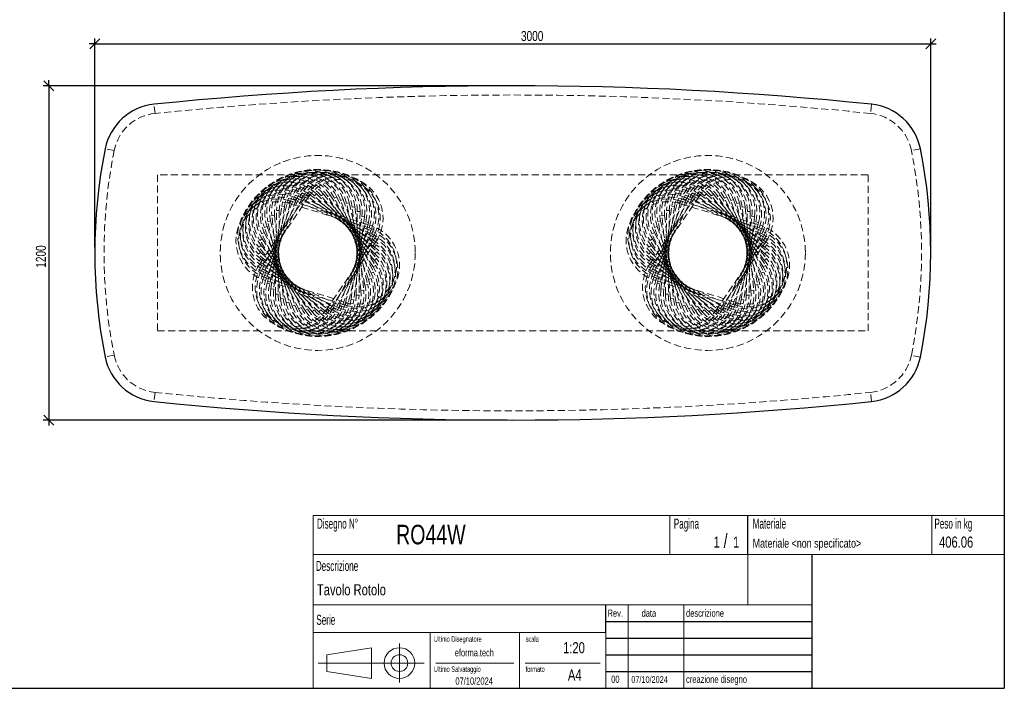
# Model space of a CAD drawing. Header units: millimetres. Extents: x 5 to 292, y 5 to 205.
# Tile 2 of 3: x 115 to 292, y 5 to 125. Entities that reach past the tile are written whole.
import ezdxf

# ---------------------------------------------------------------- set-up
doc = ezdxf.new("R2010")
doc.units = ezdxf.units.MM
doc.linetypes.add('HIDDEN', pattern=[1.905, 1.27, -0.635])
doc.layers.add('FORMAT', color=7, linetype='Continuous')
doc.styles.add('SLDTEXTSTYLE0', font='TXT', dxfattribs={"width": 0.605})
doc.styles.add('SLDTEXTSTYLE1', font='TXT', dxfattribs={"width": 0.75})
doc.dimstyles.new('SLDDIMSTYLE0', dxfattribs={"dimtxt": 1.8, "dimasz": 1.8, "dimexe": 0, "dimexo": 0.0625, "dimgap": 0.45, "dimtad": 1, "dimlfac": 20, "dimrnd": 1e-09, "dimzin": 12, "dimdsep": 46, "dimtxsty": 'SLDTEXTSTYLE1', "dimblk1": 'OBLIQUE', "dimblk2": 'OBLIQUE', "dimsah": 1, "dimcen": 0.09, "dimadec": 0, "dimazin": 3, "dimtfac": 1, "dimtmove": 0, "dimatfit": 0, "dimldrblk": 'OBLIQUE', "dimfxl": 0, "dimfrac": 2, "dimtolj": 1, "dimtzin": 12, "dimarcsym": 0})

# ---------------------------------------------------------------- blocks, each defined once
blk = doc.blocks.new('_Oblique')
at = {"color": 0, "linetype": 'ByBlock', "lineweight": -2}
blk.add_line((-0.5, -0.5), (0.5, 0.5), dxfattribs=at)
blk = doc.blocks.new('_D_1')
at = {"layer": 'FORMAT', "color": 7}
for p, q in [((128.8, 120.67), (127.8, 120.67)), ((128.8, 84.16), (128.8, 121.67)), ((128.8, 120.67), (278.8, 120.67)), ((278.8, 84.16), (278.8, 121.67)), ((278.8, 120.67), (279.8, 120.67))]:
    blk.add_line(p, q, dxfattribs=at)
at = {"layer": 'FORMAT', "color": 7, "xscale": 1.8, "yscale": 1.8}
blk.add_blockref('_Oblique', (128.8, 120.67, 17.8), dxfattribs=at)
at = {"layer": 'FORMAT', "color": 7, "xscale": 1.8, "yscale": 1.8, "rotation": 180.0000000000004}
blk.add_blockref('_Oblique', (278.8, 120.67, 17.8), dxfattribs=at)
at = {"layer": 'FORMAT', "color": 7, "insert": (205.27, 122.99), "char_height": 1.8, "attachment_point": 1, "style": 'SLDTEXTSTYLE1'}
blk.add_mtext('3000', dxfattribs=at)
blk = doc.blocks.new('_D_2')
at = {"layer": 'FORMAT', "color": 7}
for p, q in [((202.8, 113.16), (119.54, 113.16)), ((120.54, 113.16), (120.54, 114.16)), ((120.54, 113.16), (120.54, 53.16)), ((202.8, 53.16), (119.54, 53.16)), ((120.54, 53.16), (120.54, 52.16))]:
    blk.add_line(p, q, dxfattribs=at)
at = {"layer": 'FORMAT', "color": 7, "xscale": 1.8, "yscale": 1.8}
for p, rotation in [((120.54, 113.16, 17.8), 270.0000000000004), ((120.54, 53.16, 17.8), 90.0000000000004)]:
    blk.add_blockref('_Oblique', p, dxfattribs=dict(at, rotation=rotation))
at = {"layer": 'FORMAT', "color": 7, "insert": (118.22, 80.5), "char_height": 1.8, "attachment_point": 1, "rotation": 90, "style": 'SLDTEXTSTYLE1'}
blk.add_mtext('1200', dxfattribs=at)

msp = doc.modelspace()

# ---------------------------------------------------------------- linework, layer by layer
at = {"color": 7, "linetype": 'HIDDEN', "lineweight": 18}
for p, q in [((139.60131, 108.19317), (139.43138, 109.8344)), ((268.16582, 109.8344), (267.99589, 108.19317)), ((132.27458, 101.53103), (130.65686, 101.85579)), ((276.94033, 101.85579), (275.32261, 101.53103)), ((267.5486, 97.15775), (140.0486, 97.15775)), ((140.0486, 97.15775), (140.0486, 69.15775)), ((267.5486, 69.15775), (267.5486, 97.15775)), ((167.34078, 93.66369), (167.03917, 93.26489)), ((167.34078, 93.66369), (167.03917, 93.26489)), ((167.34078, 93.66369), (179.30454, 84.61557)), ((168.57647, 93.76202), (168.2304, 93.40114)), ((168.57647, 93.76202), (168.2304, 93.40114)), ((168.57647, 93.76202), (179.40287, 83.37987)), ((169.81519, 93.71552), (169.42938, 93.39748)), ((169.81519, 93.71552), (169.42938, 93.39748)), ((169.81519, 93.71552), (179.35637, 82.14115)), ((237.34078, 93.66369), (237.03917, 93.26489)), ((237.34078, 93.66369), (237.03917, 93.26489)), ((237.34078, 93.66369), (249.30454, 84.61557)), ((238.57647, 93.76202), (238.2304, 93.40114)), ((238.57647, 93.76202), (238.2304, 93.40114)), ((238.57647, 93.76202), (249.40287, 83.37987)), ((239.81519, 93.71552), (239.42938, 93.39748)), ((239.81519, 93.71552), (239.42938, 93.39748)), ((239.81519, 93.71552), (249.35637, 82.14115)), ((158.37987, 81.17027), (166.81112, 93.57648)), ((158.6829, 79.96828), (165.60913, 93.27344)), ((167.22466, 93.29543), (158.79341, 80.88923)), ((159.1241, 78.80986), (164.45071, 92.83224)), ((166.05263, 93.04257), (159.12641, 79.73741)), ((164.91812, 92.65469), (159.59151, 78.6323)), ((159.69744, 77.71082), (163.35167, 92.2589)), ((163.8366, 92.13709), (160.18238, 77.58901)), ((163.35167, 92.2589), (163.8366, 92.13709)), ((163.35167, 92.2589), (163.8366, 92.13709)), ((163.8191, 92.52282), (163.67291, 92.04467)), ((163.8191, 92.52282), (163.67291, 92.04467)), ((178.01748, 87.65909), (163.67291, 92.04467)), ((163.8191, 92.52282), (178.16367, 88.13724)), ((164.45071, 92.83224), (164.91812, 92.65469)), ((164.45071, 92.83224), (164.91812, 92.65469)), ((164.94573, 93.03982), (164.74476, 92.58199)), ((164.94573, 93.03982), (164.74476, 92.58199)), ((178.4797, 86.55278), (164.74476, 92.58199)), ((164.94573, 93.03982), (178.68067, 87.01061)), ((165.60913, 93.27344), (166.05263, 93.04257)), ((165.60913, 93.27344), (166.05263, 93.04257)), ((166.125, 93.42185), (165.87198, 92.9906)), ((166.125, 93.42185), (165.87198, 92.9906)), ((178.80968, 85.40009), (165.87198, 92.9906)), ((166.125, 93.42185), (179.0627, 85.83135)), ((166.81112, 93.57648), (167.22466, 93.29543)), ((166.81112, 93.57648), (167.22466, 93.29543)), ((179.00293, 84.21677), (167.03917, 93.26489)), ((179.0568, 83.01899), (168.2304, 93.40114)), ((178.97055, 81.82311), (169.42938, 93.39748)), ((171.04003, 93.52481), (170.61975, 93.25395)), ((171.04003, 93.52481), (170.61975, 93.25395)), ((178.74537, 80.64545), (170.61975, 93.25395)), ((171.04003, 93.52481), (179.16566, 80.91631)), ((172.23426, 93.1925), (171.78525, 92.97253)), ((172.23426, 93.1925), (171.78525, 92.97253)), ((178.38433, 79.50211), (171.78525, 92.97253)), ((172.23426, 93.1925), (178.83335, 79.72208)), ((173.38156, 92.72312), (172.90995, 92.55704)), ((173.38156, 92.72312), (172.90995, 92.55704)), ((177.89236, 78.4087), (172.90995, 92.55704)), ((173.38156, 92.72312), (178.36397, 78.57478)), ((174.46626, 92.1231), (173.97849, 92.01318)), ((174.46626, 92.1231), (173.97849, 92.01318)), ((177.27618, 77.38016), (173.97849, 92.01318)), ((174.46626, 92.1231), (177.76395, 77.49008)), ((228.37987, 81.17027), (236.81112, 93.57648)), ((228.6829, 79.96828), (235.60913, 93.27344)), ((237.22466, 93.29543), (228.79341, 80.88923)), ((229.1241, 78.80986), (234.45071, 92.83224)), ((236.05263, 93.04257), (229.12641, 79.73741)), ((234.91812, 92.65469), (229.59151, 78.6323)), ((229.69744, 77.71082), (233.35167, 92.2589)), ((233.8366, 92.13709), (230.18238, 77.58901)), ((233.35167, 92.2589), (233.8366, 92.13709)), ((233.35167, 92.2589), (233.8366, 92.13709)), ((233.8191, 92.52282), (233.67291, 92.04467)), ((233.8191, 92.52282), (233.67291, 92.04467)), ((248.01748, 87.65909), (233.67291, 92.04467)), ((233.8191, 92.52282), (248.16367, 88.13724)), ((234.45071, 92.83224), (234.91812, 92.65469)), ((234.45071, 92.83224), (234.91812, 92.65469)), ((234.94573, 93.03982), (234.74476, 92.58199)), ((234.94573, 93.03982), (234.74476, 92.58199)), ((248.4797, 86.55278), (234.74476, 92.58199)), ((234.94573, 93.03982), (248.68067, 87.01061)), ((235.60913, 93.27344), (236.05263, 93.04257)), ((235.60913, 93.27344), (236.05263, 93.04257)), ((236.125, 93.42185), (235.87198, 92.9906)), ((236.125, 93.42185), (235.87198, 92.9906)), ((248.80968, 85.40009), (235.87198, 92.9906)), ((236.125, 93.42185), (249.0627, 85.83135)), ((236.81112, 93.57648), (237.22466, 93.29543)), ((236.81112, 93.57648), (237.22466, 93.29543)), ((249.00293, 84.21677), (237.03917, 93.26489)), ((249.0568, 83.01899), (238.2304, 93.40114)), ((248.97055, 81.82311), (239.42938, 93.39748)), ((241.04003, 93.52481), (240.61975, 93.25395)), ((241.04003, 93.52481), (240.61975, 93.25395)), ((248.74537, 80.64545), (240.61975, 93.25395)), ((241.04003, 93.52481), (249.16566, 80.91631)), ((242.23426, 93.1925), (241.78525, 92.97253)), ((242.23426, 93.1925), (241.78525, 92.97253)), ((248.38433, 79.50211), (241.78525, 92.97253)), ((242.23426, 93.1925), (248.83335, 79.72208)), ((243.38156, 92.72312), (242.90995, 92.55704)), ((243.38156, 92.72312), (242.90995, 92.55704)), ((247.89236, 78.4087), (242.90995, 92.55704)), ((243.38156, 92.72312), (248.36397, 78.57478)), ((244.46626, 92.1231), (243.97849, 92.01318)), ((244.46626, 92.1231), (243.97849, 92.01318)), ((247.27618, 77.38016), (243.97849, 92.01318)), ((244.46626, 92.1231), (247.76395, 77.49008)), ((160.3951, 76.68618), (162.32703, 91.56125)), ((162.82286, 91.49685), (160.89093, 76.62178)), ((161.20753, 75.74993), (161.39078, 90.74881)), ((161.39078, 90.74881), (161.89075, 90.74271)), ((161.39078, 90.74881), (161.89075, 90.74271)), ((161.89075, 90.74271), (161.70749, 75.74383)), ((162.32703, 91.56125), (162.82286, 91.49685)), ((162.32703, 91.56125), (162.82286, 91.49685)), ((175.47355, 91.40062), (174.97629, 91.34836)), ((175.47355, 91.40062), (174.97629, 91.34836)), ((176.54421, 76.43053), (174.97629, 91.34836)), ((175.47355, 91.40062), (177.04147, 76.4828)), ((175.70645, 75.57279), (175.8897, 90.57167)), ((176.38966, 90.56556), (175.8897, 90.57167)), ((176.38966, 90.56556), (175.8897, 90.57167)), ((176.38966, 90.56556), (176.20641, 75.56668)), ((230.3951, 76.68618), (232.32703, 91.56125)), ((232.82286, 91.49685), (230.89093, 76.62178)), ((231.20753, 75.74993), (231.39078, 90.74881)), ((231.39078, 90.74881), (231.89075, 90.74271)), ((231.39078, 90.74881), (231.89075, 90.74271)), ((231.89075, 90.74271), (231.70749, 75.74383)), ((232.32703, 91.56125), (232.82286, 91.49685)), ((232.32703, 91.56125), (232.82286, 91.49685)), ((245.47355, 91.40062), (244.97629, 91.34836)), ((245.47355, 91.40062), (244.97629, 91.34836)), ((246.54421, 76.43053), (244.97629, 91.34836)), ((245.47355, 91.40062), (247.04147, 76.4828)), ((245.70645, 75.57279), (245.8897, 90.57167)), ((246.38966, 90.56556), (245.8897, 90.57167)), ((246.38966, 90.56556), (245.8897, 90.57167)), ((246.38966, 90.56556), (246.20641, 75.56668)), ((159.83324, 88.82541), (160.32101, 88.93533)), ((159.83324, 88.82541), (160.32101, 88.93533)), ((163.13093, 74.19239), (159.83324, 88.82541)), ((160.32101, 88.93533), (163.6187, 74.30231)), ((160.55572, 89.8327), (161.05298, 89.88496)), ((160.55572, 89.8327), (161.05298, 89.88496)), ((162.12365, 74.91487), (160.55572, 89.8327)), ((161.05298, 89.88496), (162.62091, 74.96713)), ((173.76059, 74.1784), (177.41481, 88.72648)), ((177.89975, 88.60467), (174.24552, 74.05659)), ((174.77433, 74.81864), (176.70626, 89.69371)), ((177.2021, 89.62931), (175.27016, 74.75425)), ((177.2021, 89.62931), (176.70626, 89.69371)), ((177.2021, 89.62931), (176.70626, 89.69371)), ((177.89975, 88.60467), (177.41481, 88.72648)), ((177.89975, 88.60467), (177.41481, 88.72648)), ((229.83324, 88.82541), (230.32101, 88.93533)), ((229.83324, 88.82541), (230.32101, 88.93533)), ((233.13093, 74.19239), (229.83324, 88.82541)), ((230.32101, 88.93533), (233.6187, 74.30231)), ((230.55572, 89.8327), (231.05298, 89.88496)), ((230.55572, 89.8327), (231.05298, 89.88496)), ((232.12365, 74.91487), (230.55572, 89.8327)), ((231.05298, 89.88496), (232.62091, 74.96713)), ((243.76059, 74.1784), (247.41481, 88.72648)), ((247.89975, 88.60467), (244.24552, 74.05659)), ((244.77433, 74.81864), (246.70626, 89.69371)), ((247.2021, 89.62931), (245.27016, 74.75425)), ((247.2021, 89.62931), (246.70626, 89.69371)), ((247.2021, 89.62931), (246.70626, 89.69371)), ((247.89975, 88.60467), (247.41481, 88.72648)), ((247.89975, 88.60467), (247.41481, 88.72648)), ((158.76385, 86.59341), (159.21286, 86.81338)), ((158.76385, 86.59341), (159.21286, 86.81338)), ((165.36293, 73.123), (158.76385, 86.59341)), ((159.21286, 86.81338), (165.81195, 73.34297)), ((159.23322, 87.74071), (159.70483, 87.90679)), ((159.23322, 87.74071), (159.70483, 87.90679)), ((164.21563, 73.59237), (159.23322, 87.74071)), ((159.70483, 87.90679), (164.68725, 73.75845)), ((171.54456, 73.27292), (178.47079, 86.57809)), ((172.67907, 73.6608), (178.00568, 87.68319)), ((178.47309, 87.50564), (173.14649, 73.48325)), ((178.47309, 87.50564), (178.00568, 87.68319)), ((178.47309, 87.50564), (178.00568, 87.68319)), ((178.01748, 87.65909), (178.16367, 88.13724)), ((178.01748, 87.65909), (178.16367, 88.13724)), ((178.91429, 86.34721), (178.47079, 86.57809)), ((178.91429, 86.34721), (178.47079, 86.57809)), ((178.4797, 86.55278), (178.68067, 87.01061)), ((178.4797, 86.55278), (178.68067, 87.01061)), ((228.76385, 86.59341), (229.21286, 86.81338)), ((228.76385, 86.59341), (229.21286, 86.81338)), ((235.36293, 73.123), (228.76385, 86.59341)), ((229.21286, 86.81338), (235.81195, 73.34297)), ((229.23322, 87.74071), (229.70483, 87.90679)), ((229.23322, 87.74071), (229.70483, 87.90679)), ((234.21563, 73.59237), (229.23322, 87.74071)), ((229.70483, 87.90679), (234.68725, 73.75845)), ((241.54456, 73.27292), (248.47079, 86.57809)), ((242.67907, 73.6608), (248.00568, 87.68319)), ((248.47309, 87.50564), (243.14649, 73.48325)), ((248.47309, 87.50564), (248.00568, 87.68319)), ((248.47309, 87.50564), (248.00568, 87.68319)), ((248.01748, 87.65909), (248.16367, 88.13724)), ((248.01748, 87.65909), (248.16367, 88.13724)), ((248.91429, 86.34721), (248.47079, 86.57809)), ((248.91429, 86.34721), (248.47079, 86.57809)), ((248.4797, 86.55278), (248.68067, 87.01061)), ((248.4797, 86.55278), (248.68067, 87.01061)), ((158.43153, 85.39918), (158.85182, 85.67004)), ((158.43153, 85.39918), (158.85182, 85.67004)), ((166.55716, 72.79069), (158.43153, 85.39918)), ((158.85182, 85.67004), (166.97744, 73.06154)), ((170.37253, 73.02006), (178.80379, 85.42627)), ((179.21733, 85.14523), (170.78607, 72.73902)), ((178.91429, 86.34721), (171.98806, 73.04205)), ((179.21733, 85.14523), (178.80379, 85.42627)), ((179.21733, 85.14523), (178.80379, 85.42627)), ((178.80968, 85.40009), (179.0627, 85.83135)), ((178.80968, 85.40009), (179.0627, 85.83135)), ((228.43153, 85.39918), (228.85182, 85.67004)), ((228.43153, 85.39918), (228.85182, 85.67004)), ((236.55716, 72.79069), (228.43153, 85.39918)), ((228.85182, 85.67004), (236.97744, 73.06154)), ((240.37253, 73.02006), (248.80379, 85.42627)), ((249.21733, 85.14523), (240.78607, 72.73902)), ((248.91429, 86.34721), (241.98806, 73.04205)), ((249.21733, 85.14523), (248.80379, 85.42627)), ((249.21733, 85.14523), (248.80379, 85.42627)), ((248.80968, 85.40009), (249.0627, 85.83135)), ((248.80968, 85.40009), (249.0627, 85.83135)), ((158.19432, 82.93562), (158.54039, 83.2965)), ((158.19432, 82.93562), (158.54039, 83.2965)), ((158.24082, 84.17434), (158.62664, 84.49238)), ((158.24082, 84.17434), (158.62664, 84.49238)), ((167.782, 72.59998), (158.24082, 84.17434)), ((158.54039, 83.2965), (169.3668, 72.91435)), ((158.62664, 84.49238), (168.16781, 72.91801)), ((179.00293, 84.21677), (179.30454, 84.61557)), ((179.00293, 84.21677), (179.30454, 84.61557)), ((179.0568, 83.01899), (179.40287, 83.37987)), ((179.0568, 83.01899), (179.40287, 83.37987)), ((228.19432, 82.93562), (228.54039, 83.2965)), ((228.19432, 82.93562), (228.54039, 83.2965)), ((228.24082, 84.17434), (228.62664, 84.49238)), ((228.24082, 84.17434), (228.62664, 84.49238)), ((237.782, 72.59998), (228.24082, 84.17434)), ((228.54039, 83.2965), (239.3668, 72.91435)), ((228.62664, 84.49238), (238.16781, 72.91801)), ((249.00293, 84.21677), (249.30454, 84.61557)), ((249.00293, 84.21677), (249.30454, 84.61557)), ((249.0568, 83.01899), (249.40287, 83.37987)), ((249.0568, 83.01899), (249.40287, 83.37987)), ((169.02072, 72.55347), (158.19432, 82.93562)), ((158.29266, 81.69993), (158.59426, 82.09872)), ((158.29266, 81.69993), (158.59426, 82.09872)), ((170.25642, 72.65181), (158.29266, 81.69993)), ((158.59426, 82.09872), (170.55802, 73.0506)), ((178.97055, 81.82311), (179.35637, 82.14115)), ((178.97055, 81.82311), (179.35637, 82.14115)), ((239.02072, 72.55347), (228.19432, 82.93562)), ((228.29266, 81.69993), (228.59426, 82.09872)), ((228.29266, 81.69993), (228.59426, 82.09872)), ((240.25642, 72.65181), (228.29266, 81.69993)), ((228.59426, 82.09872), (240.55802, 73.0506)), ((248.97055, 81.82311), (249.35637, 82.14115)), ((248.97055, 81.82311), (249.35637, 82.14115)), ((158.79341, 80.88923), (158.37987, 81.17027)), ((158.79341, 80.88923), (158.37987, 81.17027)), ((158.53449, 80.48415), (158.78751, 80.9154)), ((158.53449, 80.48415), (158.78751, 80.9154)), ((171.4722, 72.89364), (158.53449, 80.48415)), ((159.12641, 79.73741), (158.6829, 79.96828)), ((159.12641, 79.73741), (158.6829, 79.96828)), ((158.78751, 80.9154), (171.72521, 73.3249)), ((158.91652, 79.30489), (159.11749, 79.76272)), ((158.91652, 79.30489), (159.11749, 79.76272)), ((159.11749, 79.76272), (172.85243, 73.7335)), ((178.38433, 79.50211), (178.83335, 79.72208)), ((178.38433, 79.50211), (178.83335, 79.72208)), ((178.74537, 80.64545), (179.16566, 80.91631)), ((178.74537, 80.64545), (179.16566, 80.91631)), ((228.79341, 80.88923), (228.37987, 81.17027)), ((228.79341, 80.88923), (228.37987, 81.17027)), ((228.53449, 80.48415), (228.78751, 80.9154)), ((228.53449, 80.48415), (228.78751, 80.9154)), ((241.4722, 72.89364), (228.53449, 80.48415)), ((229.12641, 79.73741), (228.6829, 79.96828)), ((229.12641, 79.73741), (228.6829, 79.96828)), ((228.78751, 80.9154), (241.72521, 73.3249)), ((228.91652, 79.30489), (229.11749, 79.76272)), ((228.91652, 79.30489), (229.11749, 79.76272)), ((229.11749, 79.76272), (242.85243, 73.7335)), ((248.38433, 79.50211), (248.83335, 79.72208)), ((248.38433, 79.50211), (248.83335, 79.72208)), ((248.74537, 80.64545), (249.16566, 80.91631)), ((248.74537, 80.64545), (249.16566, 80.91631)), ((172.65146, 73.27567), (158.91652, 79.30489)), ((159.59151, 78.6323), (159.1241, 78.80986)), ((159.59151, 78.6323), (159.1241, 78.80986)), ((159.43352, 78.17825), (159.57971, 78.6564)), ((159.43352, 78.17825), (159.57971, 78.6564)), ((173.77809, 73.79267), (159.43352, 78.17825)), ((159.57971, 78.6564), (173.92428, 74.27083)), ((177.89236, 78.4087), (178.36397, 78.57478)), ((177.89236, 78.4087), (178.36397, 78.57478)), ((242.65146, 73.27567), (228.91652, 79.30489)), ((229.59151, 78.6323), (229.1241, 78.80986)), ((229.59151, 78.6323), (229.1241, 78.80986)), ((229.43352, 78.17825), (229.57971, 78.6564)), ((229.43352, 78.17825), (229.57971, 78.6564)), ((243.77809, 73.79267), (229.43352, 78.17825)), ((229.57971, 78.6564), (243.92428, 74.27083)), ((247.89236, 78.4087), (248.36397, 78.57478)), ((247.89236, 78.4087), (248.36397, 78.57478)), ((160.18238, 77.58901), (159.69744, 77.71082)), ((160.18238, 77.58901), (159.69744, 77.71082)), ((160.89093, 76.62178), (160.3951, 76.68618)), ((160.89093, 76.62178), (160.3951, 76.68618)), ((176.54421, 76.43053), (177.04147, 76.4828)), ((176.54421, 76.43053), (177.04147, 76.4828)), ((177.27618, 77.38016), (177.76395, 77.49008)), ((177.27618, 77.38016), (177.76395, 77.49008)), ((230.18238, 77.58901), (229.69744, 77.71082)), ((230.18238, 77.58901), (229.69744, 77.71082)), ((230.89093, 76.62178), (230.3951, 76.68618)), ((230.89093, 76.62178), (230.3951, 76.68618)), ((246.54421, 76.43053), (247.04147, 76.4828)), ((246.54421, 76.43053), (247.04147, 76.4828)), ((247.27618, 77.38016), (247.76395, 77.49008)), ((247.27618, 77.38016), (247.76395, 77.49008)), ((161.70749, 75.74383), (161.20753, 75.74993)), ((161.70749, 75.74383), (161.20753, 75.74993)), ((162.62091, 74.96713), (162.12365, 74.91487)), ((162.62091, 74.96713), (162.12365, 74.91487)), ((163.6187, 74.30231), (163.13093, 74.19239)), ((163.6187, 74.30231), (163.13093, 74.19239)), ((173.92428, 74.27083), (173.77809, 73.79267)), ((173.92428, 74.27083), (173.77809, 73.79267)), ((174.77433, 74.81864), (175.27016, 74.75425)), ((174.77433, 74.81864), (175.27016, 74.75425)), ((175.70645, 75.57279), (176.20641, 75.56668)), ((175.70645, 75.57279), (176.20641, 75.56668)), ((231.70749, 75.74383), (231.20753, 75.74993)), ((231.70749, 75.74383), (231.20753, 75.74993)), ((232.62091, 74.96713), (232.12365, 74.91487)), ((232.62091, 74.96713), (232.12365, 74.91487)), ((233.6187, 74.30231), (233.13093, 74.19239)), ((233.6187, 74.30231), (233.13093, 74.19239)), ((243.92428, 74.27083), (243.77809, 73.79267)), ((243.92428, 74.27083), (243.77809, 73.79267)), ((244.77433, 74.81864), (245.27016, 74.75425)), ((244.77433, 74.81864), (245.27016, 74.75425)), ((245.70645, 75.57279), (246.20641, 75.56668)), ((245.70645, 75.57279), (246.20641, 75.56668)), ((164.68725, 73.75845), (164.21563, 73.59237)), ((164.68725, 73.75845), (164.21563, 73.59237)), ((165.81195, 73.34297), (165.36293, 73.123)), ((165.81195, 73.34297), (165.36293, 73.123)), ((166.97744, 73.06154), (166.55716, 72.79069)), ((166.97744, 73.06154), (166.55716, 72.79069)), ((168.16781, 72.91801), (167.782, 72.59998)), ((168.16781, 72.91801), (167.782, 72.59998)), ((169.3668, 72.91435), (169.02072, 72.55347)), ((169.3668, 72.91435), (169.02072, 72.55347)), ((170.55802, 73.0506), (170.25642, 72.65181)), ((170.55802, 73.0506), (170.25642, 72.65181)), ((170.37253, 73.02006), (170.78607, 72.73902)), ((170.37253, 73.02006), (170.78607, 72.73902)), ((171.72521, 73.3249), (171.4722, 72.89364)), ((171.72521, 73.3249), (171.4722, 72.89364)), ((171.54456, 73.27292), (171.98806, 73.04205)), ((171.54456, 73.27292), (171.98806, 73.04205)), ((172.85243, 73.7335), (172.65146, 73.27567)), ((172.85243, 73.7335), (172.65146, 73.27567)), ((172.67907, 73.6608), (173.14649, 73.48325)), ((172.67907, 73.6608), (173.14649, 73.48325)), ((173.76059, 74.1784), (174.24552, 74.05659)), ((173.76059, 74.1784), (174.24552, 74.05659)), ((234.68725, 73.75845), (234.21563, 73.59237)), ((234.68725, 73.75845), (234.21563, 73.59237)), ((235.81195, 73.34297), (235.36293, 73.123)), ((235.81195, 73.34297), (235.36293, 73.123)), ((236.97744, 73.06154), (236.55716, 72.79069)), ((236.97744, 73.06154), (236.55716, 72.79069)), ((238.16781, 72.91801), (237.782, 72.59998)), ((238.16781, 72.91801), (237.782, 72.59998)), ((239.3668, 72.91435), (239.02072, 72.55347)), ((239.3668, 72.91435), (239.02072, 72.55347)), ((240.55802, 73.0506), (240.25642, 72.65181)), ((240.55802, 73.0506), (240.25642, 72.65181)), ((240.37253, 73.02006), (240.78607, 72.73902)), ((240.37253, 73.02006), (240.78607, 72.73902)), ((241.72521, 73.3249), (241.4722, 72.89364)), ((241.72521, 73.3249), (241.4722, 72.89364)), ((241.54456, 73.27292), (241.98806, 73.04205)), ((241.54456, 73.27292), (241.98806, 73.04205)), ((242.85243, 73.7335), (242.65146, 73.27567)), ((242.85243, 73.7335), (242.65146, 73.27567)), ((242.67907, 73.6608), (243.14649, 73.48325)), ((242.67907, 73.6608), (243.14649, 73.48325)), ((243.76059, 74.1784), (244.24552, 74.05659)), ((243.76059, 74.1784), (244.24552, 74.05659)), ((140.0486, 69.15775), (267.5486, 69.15775)), ((132.27458, 64.78446), (130.65686, 64.4597)), ((276.94033, 64.4597), (275.32261, 64.78446)), ((139.60131, 58.12232), (139.43138, 56.48109)), ((268.16582, 56.48109), (267.99589, 58.12232))]:
    msp.add_line(p, q, dxfattribs=at)
for centre in [(168.7986, 83.15775), (238.7986, 83.15775)]:
    msp.add_circle(centre, 17.5, dxfattribs=at)
at = {"color": 7, "linetype": 'Continuous', "lineweight": 25}
for centre, radius, start, end in [((203.7986, -511.84225), 625, 84.08876688, 95.91123312), ((140.46125, 99.88757), 10, 95.9112331, 168.6488503), ((267.13594, 99.88757), 10, 11.3511497, 84.0887669), ((223.7986, 83.15775), 95, 168.6488503, 191.3511497), ((183.7986, 83.15775), 95, 348.6488503, 11.3511497), ((140.46125, 66.42792), 10, 191.3511497, 264.0887669), ((267.13594, 66.42792), 10, 275.9112331, 348.6488503), ((203.7986, 678.15775), 625, 264.08876688, 275.91123312)]:
    msp.add_arc(centre, radius, start, end, dxfattribs=at)
at = {"color": 7, "linetype": 'HIDDEN', "lineweight": 18}
for centre, radius, start, end in [((203.7986, -511.84225), 623.35, 84.08876688, 95.91123312), ((140.46125, 99.88757), 8.35, 95.9112331, 168.6488503), ((267.13594, 99.88757), 8.35, 11.3511497, 84.0887669), ((223.7986, 83.15775), 93.35, 168.6488503, 191.3511497), ((183.7986, 83.15775), 93.35, 348.6488503, 11.3511497), ((165.49905, 89.89295), 7.5, 26.1, 206.1), ((166.30739, 90.23192), 7.5, 19.4, 199.4), ((166.30739, 90.23192), 7, 19.4, 199.4), ((166.30739, 90.23192), 7, 19.4, 199.4), ((167.14975, 90.47426), 7.5, 12.7, 192.7), ((167.14975, 90.47426), 7, 12.7, 192.7), ((167.14975, 90.47426), 7, 12.7, 192.7), ((168.01463, 90.61666), 7.5, 6, 186), ((168.01463, 90.61666), 7, 6, 186), ((168.01463, 90.61666), 7, 6, 186), ((168.89022, 90.65719), 7.5, 359.3, 179.3), ((168.89022, 90.65719), 7, 359.3, 179.3), ((168.89022, 90.65719), 7, 359.3, 179.3), ((169.76456, 90.59528), 7.5, 352.6, 172.6), ((169.76456, 90.59528), 7, 352.6, 172.6), ((169.76456, 90.59528), 7, 352.6, 172.6), ((170.62571, 90.43179), 7.5, 345.9, 165.9), ((170.62571, 90.43179), 7, 345.9, 165.9), ((170.62571, 90.43179), 7, 345.9, 165.9), ((171.4619, 90.16894), 7.5, 339.2, 159.2), ((172.26171, 89.81033), 7.5, 332.5, 152.5), ((235.49905, 89.89295), 7.5, 26.1, 206.1), ((236.30739, 90.23192), 7.5, 19.4, 199.4), ((236.30739, 90.23192), 7, 19.4, 199.4), ((236.30739, 90.23192), 7, 19.4, 199.4), ((237.14975, 90.47426), 7.5, 12.7, 192.7), ((237.14975, 90.47426), 7, 12.7, 192.7), ((237.14975, 90.47426), 7, 12.7, 192.7), ((238.01463, 90.61666), 7.5, 6, 186), ((238.01463, 90.61666), 7, 6, 186), ((238.01463, 90.61666), 7, 6, 186), ((238.89022, 90.65719), 7.5, 359.3, 179.3), ((238.89022, 90.65719), 7, 359.3, 179.3), ((238.89022, 90.65719), 7, 359.3, 179.3), ((239.76456, 90.59528), 7.5, 352.6, 172.6), ((239.76456, 90.59528), 7, 352.6, 172.6), ((239.76456, 90.59528), 7, 352.6, 172.6), ((240.62571, 90.43179), 7.5, 345.9, 165.9), ((240.62571, 90.43179), 7, 345.9, 165.9), ((240.62571, 90.43179), 7, 345.9, 165.9), ((241.4619, 90.16894), 7.5, 339.2, 159.2), ((242.26171, 89.81033), 7.5, 332.5, 152.5), ((163.38539, 88.34882), 7.5, 46.2, 226.2), ((164.02801, 88.94493), 7.5, 39.5, 219.5), ((164.02801, 88.94493), 7, 39.5, 219.5), ((164.02801, 88.94493), 7, 39.5, 219.5), ((164.73578, 89.462), 7.5, 32.8, 212.8), ((164.73578, 89.462), 7, 32.8, 212.8), ((164.73578, 89.462), 7, 32.8, 212.8), ((165.49905, 89.89295), 7, 26.1, 206.1), ((165.49905, 89.89295), 7, 26.1, 206.1), ((171.4619, 90.16894), 7, 339.2, 159.2), ((171.4619, 90.16894), 7, 339.2, 159.2), ((172.26171, 89.81033), 7, 332.5, 152.5), ((172.26171, 89.81033), 7, 332.5, 152.5), ((173.01422, 89.36085), 7.5, 325.8, 145.8), ((173.01422, 89.36085), 7, 325.8, 145.8), ((173.01422, 89.36085), 7, 325.8, 145.8), ((233.38539, 88.34882), 7.5, 46.2, 226.2), ((234.02801, 88.94493), 7.5, 39.5, 219.5), ((234.02801, 88.94493), 7, 39.5, 219.5), ((234.02801, 88.94493), 7, 39.5, 219.5), ((234.73578, 89.462), 7.5, 32.8, 212.8), ((234.73578, 89.462), 7, 32.8, 212.8), ((234.73578, 89.462), 7, 32.8, 212.8), ((235.49905, 89.89295), 7, 26.1, 206.1), ((235.49905, 89.89295), 7, 26.1, 206.1), ((241.4619, 90.16894), 7, 339.2, 159.2), ((241.4619, 90.16894), 7, 339.2, 159.2), ((242.26171, 89.81033), 7, 332.5, 152.5), ((242.26171, 89.81033), 7, 332.5, 152.5), ((243.01422, 89.36085), 7.5, 325.8, 145.8), ((243.01422, 89.36085), 7, 325.8, 145.8), ((243.01422, 89.36085), 7, 325.8, 145.8), ((161.93113, 86.17235), 7.5, 66.3, 246.3), ((162.32974, 86.953), 7.5, 59.6, 239.6), ((162.81672, 87.68181), 7.5, 52.9, 232.9), ((162.32974, 86.953), 7, 59.6, 239.6), ((162.32974, 86.953), 7, 59.6, 239.6), ((162.81672, 87.68181), 7, 52.9, 232.9), ((162.81672, 87.68181), 7, 52.9, 232.9), ((163.38539, 88.34882), 7, 46.2, 226.2), ((163.38539, 88.34882), 7, 46.2, 226.2), ((231.93113, 86.17235), 7.5, 66.3, 246.3), ((232.32974, 86.953), 7.5, 59.6, 239.6), ((232.81672, 87.68181), 7.5, 52.9, 232.9), ((232.32974, 86.953), 7, 59.6, 239.6), ((232.32974, 86.953), 7, 59.6, 239.6), ((232.81672, 87.68181), 7, 52.9, 232.9), ((232.81672, 87.68181), 7, 52.9, 232.9), ((233.38539, 88.34882), 7, 46.2, 226.2), ((233.38539, 88.34882), 7, 46.2, 226.2), ((161.62631, 85.35053), 7.5, 73, 253), ((161.62631, 85.35053), 7, 73, 253), ((161.62631, 85.35053), 7, 73, 253), ((161.93113, 86.17235), 7, 66.3, 246.3), ((161.93113, 86.17235), 7, 66.3, 246.3), ((231.62631, 85.35053), 7.5, 73, 253), ((231.62631, 85.35053), 7, 73, 253), ((231.62631, 85.35053), 7, 73, 253), ((231.93113, 86.17235), 7, 66.3, 246.3), ((231.93113, 86.17235), 7, 66.3, 246.3), ((175.66607, 80.14314), 7.5, 246.3, 66.3), ((175.97088, 80.96496), 7.5, 253, 73), ((175.97088, 80.96496), 7, 253, 73), ((175.97088, 80.96496), 7, 253, 73), ((245.66607, 80.14314), 7.5, 246.3, 66.3), ((245.97088, 80.96496), 7.5, 253, 73), ((245.97088, 80.96496), 7, 253, 73), ((245.97088, 80.96496), 7, 253, 73), ((175.26745, 79.36249), 7.5, 239.6, 59.6), ((175.26745, 79.36249), 7, 239.6, 59.6), ((175.26745, 79.36249), 7, 239.6, 59.6), ((175.66607, 80.14314), 7, 246.3, 66.3), ((175.66607, 80.14314), 7, 246.3, 66.3), ((245.26745, 79.36249), 7.5, 239.6, 59.6), ((245.26745, 79.36249), 7, 239.6, 59.6), ((245.26745, 79.36249), 7, 239.6, 59.6), ((245.66607, 80.14314), 7, 246.3, 66.3), ((245.66607, 80.14314), 7, 246.3, 66.3), ((174.2118, 77.96667), 7.5, 226.2, 46.2), ((174.78048, 78.63369), 7.5, 232.9, 52.9), ((174.78048, 78.63369), 7, 232.9, 52.9), ((174.78048, 78.63369), 7, 232.9, 52.9), ((244.2118, 77.96667), 7.5, 226.2, 46.2), ((244.78048, 78.63369), 7.5, 232.9, 52.9), ((244.78048, 78.63369), 7, 232.9, 52.9), ((244.78048, 78.63369), 7, 232.9, 52.9), ((173.56918, 77.37056), 7.5, 219.5, 39.5), ((173.56918, 77.37056), 7, 219.5, 39.5), ((173.56918, 77.37056), 7, 219.5, 39.5), ((174.2118, 77.96667), 7, 226.2, 46.2), ((174.2118, 77.96667), 7, 226.2, 46.2), ((243.56918, 77.37056), 7.5, 219.5, 39.5), ((243.56918, 77.37056), 7, 219.5, 39.5), ((243.56918, 77.37056), 7, 219.5, 39.5), ((244.2118, 77.96667), 7, 226.2, 46.2), ((244.2118, 77.96667), 7, 226.2, 46.2), ((164.58297, 76.95464), 7.5, 145.8, 325.8), ((164.58297, 76.95464), 7, 145.8, 325.8), ((164.58297, 76.95464), 7, 145.8, 325.8), ((165.33548, 76.50517), 7.5, 152.5, 332.5), ((165.33548, 76.50517), 7, 152.5, 332.5), ((165.33548, 76.50517), 7, 152.5, 332.5), ((172.09814, 76.42254), 7.5, 206.1, 26.1), ((172.86141, 76.8535), 7.5, 212.8, 32.8), ((172.86141, 76.8535), 7, 212.8, 32.8), ((172.86141, 76.8535), 7, 212.8, 32.8), ((234.58297, 76.95464), 7.5, 145.8, 325.8), ((234.58297, 76.95464), 7, 145.8, 325.8), ((234.58297, 76.95464), 7, 145.8, 325.8), ((235.33548, 76.50517), 7.5, 152.5, 332.5), ((235.33548, 76.50517), 7, 152.5, 332.5), ((235.33548, 76.50517), 7, 152.5, 332.5), ((242.09814, 76.42254), 7.5, 206.1, 26.1), ((242.86141, 76.8535), 7.5, 212.8, 32.8), ((242.86141, 76.8535), 7, 212.8, 32.8), ((242.86141, 76.8535), 7, 212.8, 32.8), ((166.13529, 76.14655), 7.5, 159.2, 339.2), ((166.13529, 76.14655), 7, 159.2, 339.2), ((166.13529, 76.14655), 7, 159.2, 339.2), ((171.2898, 76.08358), 7.5, 199.4, 19.4), ((171.2898, 76.08358), 7, 199.4, 19.4), ((171.2898, 76.08358), 7, 199.4, 19.4), ((172.09814, 76.42254), 7, 206.1, 26.1), ((172.09814, 76.42254), 7, 206.1, 26.1), ((236.13529, 76.14655), 7.5, 159.2, 339.2), ((236.13529, 76.14655), 7, 159.2, 339.2), ((236.13529, 76.14655), 7, 159.2, 339.2), ((241.2898, 76.08358), 7.5, 199.4, 19.4), ((241.2898, 76.08358), 7, 199.4, 19.4), ((241.2898, 76.08358), 7, 199.4, 19.4), ((242.09814, 76.42254), 7, 206.1, 26.1), ((242.09814, 76.42254), 7, 206.1, 26.1), ((166.97148, 75.88371), 7.5, 165.9, 345.9), ((166.97148, 75.88371), 7, 165.9, 345.9), ((166.97148, 75.88371), 7, 165.9, 345.9), ((167.83263, 75.72021), 7.5, 172.6, 352.6), ((167.83263, 75.72021), 7, 172.6, 352.6), ((167.83263, 75.72021), 7, 172.6, 352.6), ((169.58256, 75.69883), 7.5, 186, 6), ((169.58256, 75.69883), 7, 186, 6), ((169.58256, 75.69883), 7, 186, 6), ((170.44744, 75.84124), 7.5, 192.7, 12.7), ((170.44744, 75.84124), 7, 192.7, 12.7), ((170.44744, 75.84124), 7, 192.7, 12.7), ((236.97148, 75.88371), 7.5, 165.9, 345.9), ((236.97148, 75.88371), 7, 165.9, 345.9), ((236.97148, 75.88371), 7, 165.9, 345.9), ((237.83263, 75.72021), 7.5, 172.6, 352.6), ((237.83263, 75.72021), 7, 172.6, 352.6), ((237.83263, 75.72021), 7, 172.6, 352.6), ((239.58256, 75.69883), 7.5, 186, 6), ((239.58256, 75.69883), 7, 186, 6), ((239.58256, 75.69883), 7, 186, 6), ((240.44744, 75.84124), 7.5, 192.7, 12.7), ((240.44744, 75.84124), 7, 192.7, 12.7), ((240.44744, 75.84124), 7, 192.7, 12.7), ((168.70697, 75.65831), 7.5, 179.3, 359.3), ((168.70697, 75.65831), 7, 179.3, 359.3), ((168.70697, 75.65831), 7, 179.3, 359.3), ((238.70697, 75.65831), 7.5, 179.3, 359.3), ((238.70697, 75.65831), 7, 179.3, 359.3), ((238.70697, 75.65831), 7, 179.3, 359.3), ((140.46125, 66.42792), 8.35, 191.3511497, 264.0887669), ((267.13594, 66.42792), 8.35, 275.9112331, 348.6488503), ((203.7986, 678.15775), 623.35, 264.08876688, 275.91123312)]:
    msp.add_arc(centre, radius, start, end, dxfattribs=at)
at = {"layer": 'FORMAT', "color": 251, "true_color": 0x484848}
for p in [(292, 205), (5, 5)]:
    msp.add_line(p, (292, 5), dxfattribs=at)
at = {"layer": 'FORMAT', "color": 251, "lineweight": 18, "true_color": 0x484848}
for p, q in [((292, 36), (168, 36)), ((168, 36), (168, 5)), ((232, 36), (232, 29)), ((279, 36), (279, 29)), ((168, 29), (292, 29)), ((168, 20), (246, 20)), ((224.5, 20), (224.5, 5)), ((234.5, 20), (234.5, 5)), ((246, 20), (257.5, 20)), ((168, 15), (220.5, 15)), ((189, 15), (189, 5)), ((205, 15), (205, 5)), ((220.5, 15), (220.5, 5)), ((183.46023, 13.04077), (183.46023, 6.06051)), ((170.45232, 11.02842), (178.45232, 12.27842)), ((170.45232, 8.02842), (170.45232, 11.02842)), ((178.45232, 12.27842), (178.45232, 6.77842)), ((187.88291, 9.52842), (168.89345, 9.52842)), ((190, 9.5), (204, 9.5)), ((206, 9.5), (219.5, 9.5)), ((178.45232, 6.77842), (170.45232, 8.02842))]:
    msp.add_line(p, q, dxfattribs=at)
at = {"layer": 'FORMAT', "color": 7}
for p, q in [((246, 29), (246, 36)), ((257.5, 20), (257.5, 29)), ((220.5, 15), (220.5, 20)), ((257.5, 5), (257.5, 20)), ((220.5, 17), (257.5, 17)), ((220.5, 14), (257.5, 14)), ((220.5, 11), (257.5, 11)), ((220.5, 8), (257.5, 8)), ((220.5, 5), (257.5, 5))]:
    msp.add_line(p, q, dxfattribs=at)
at = {"layer": 'FORMAT', "color": 7, "lineweight": 18}
msp.add_line((246, 29), (246, 20), dxfattribs=at)
at = {"layer": 'FORMAT', "color": 251, "lineweight": 18, "true_color": 0x484848}
for radius in [2.75, 1.5]:
    msp.add_circle((183.46023, 9.52842), radius, dxfattribs=at)

# ---------------------------------------------------------------- texts
at = {"color": 18, "linetype": 'Continuous', "lineweight": 0, "true_color": 0x060606, "insert": (280.29073, 32.24796), "char_height": 2, "attachment_point": 1, "style": 'SLDTEXTSTYLE1'}
msp.add_mtext('406.06', dxfattribs=at)
at = {"layer": 'FORMAT', "color": 18, "true_color": 0x060606}
for s, insert, char_height, attachment_point, style in [('Disegno N°', (168.65209, 35.46055), 1.8, 1, 'SLDTEXTSTYLE0'), ('Pagina', (232.68578, 35.4642), 1.8, 1, 'SLDTEXTSTYLE0'), ('Materiale', (246.84637, 35.4642), 1.8, 1, 'SLDTEXTSTYLE0'), ('Peso in kg', (279.45834, 35.4642), 1.8, 1, 'SLDTEXTSTYLE0'), ('RO44W', (182.85785, 34.35127), 3.5, 1, 'SLDTEXTSTYLE1'), ('1', (239.82456, 32.24796), 2, 1, 'SLDTEXTSTYLE1'), ('/', (241.64155, 32.74597), 2.5, 1, 'SLDTEXTSTYLE1'), ('1', (243.32047, 32.24796), 2, 1, 'SLDTEXTSTYLE1'), ('Materiale <non specificato>', (246.84637, 31.8349), 1.5875, 1, 'SLDTEXTSTYLE1'), ('Descrizione', (168.45959, 27.87301), 1.8, 1, 'SLDTEXTSTYLE0'), ('Tavolo Rotolo', (168.65209, 23.69153), 2, 1, 'SLDTEXTSTYLE1'), ('Serie', (168.54671, 18.20074), 1.8, 1, 'SLDTEXTSTYLE0'), ('Rev.', (220.80434, 19.14061), 1.3, 1, 'SLDTEXTSTYLE1'), ('data', (226.90583, 19.14061), 1.3, 1, 'SLDTEXTSTYLE1'), ('descrizione', (234.88928, 19.14061), 1.3, 1, 'SLDTEXTSTYLE1'), ('Ultimo Disegnatore', (189.61829, 14.3444), 1, 1, 'SLDTEXTSTYLE0'), ('scala', (206.10636, 14.3444), 1, 1, 'SLDTEXTSTYLE0'), ('1:20', (212.8317, 13.28812), 2, 1, 'SLDTEXTSTYLE1'), ('Ultimo Salvataggio', (189.61829, 8.93841), 1, 1, 'SLDTEXTSTYLE0'), ('formato', (206.10636, 8.93841), 1, 1, 'SLDTEXTSTYLE0'), ('A4', (213.69281, 8.39825), 2, 1, 'SLDTEXTSTYLE1'), ('00', (221.45534, 7.2775), 1.3, 1, 'SLDTEXTSTYLE1'), ('07/10/2024', (225.06555, 7.1779), 1.2, 1, 'SLDTEXTSTYLE1'), ('creazione disegno', (234.88928, 7.2775), 1.3, 1, 'SLDTEXTSTYLE1'), ('07/10/2024', (196.86819, 6.95548), 1.3, 2, 'SLDTEXTSTYLE1')]:
    msp.add_mtext(s, dxfattribs=dict(at, insert=insert, char_height=char_height, attachment_point=attachment_point, style=style))
at = {"layer": 'FORMAT', "color": 18, "true_color": 0x020202, "insert": (196.90354, 12.06285), "char_height": 1.3229167, "attachment_point": 2, "style": 'SLDTEXTSTYLE1'}
msp.add_mtext('eforma.tech', dxfattribs=at)

# ---------------------------------------------------------------- dimensions: what is measured, and where the dimension line sits
at = {"layer": 'FORMAT', "color": 7}
dim = msp.add_linear_dim(base=(278.7986, 120.67064), p1=(128.7986, 83.15775), p2=(278.7986, 83.15775), dimstyle='SLDDIMSTYLE0', dxfattribs=at)
dim.commit()
dim.dimension.update_dxf_attribs({"geometry": '_D_1', "text_midpoint": (207.92717, 120.67064), "dimtype": 160})
dim = msp.add_linear_dim(base=(120.53859, 53.15775), p1=(203.7986, 113.15775), p2=(203.7986, 53.15775), angle=90, dimstyle='SLDDIMSTYLE0', dxfattribs=at)
dim.commit()
dim.dimension.update_dxf_attribs({"geometry": '_D_2', "text_midpoint": (120.53859, 83.15793), "dimtype": 160})

doc.saveas('drawing.dxf')
